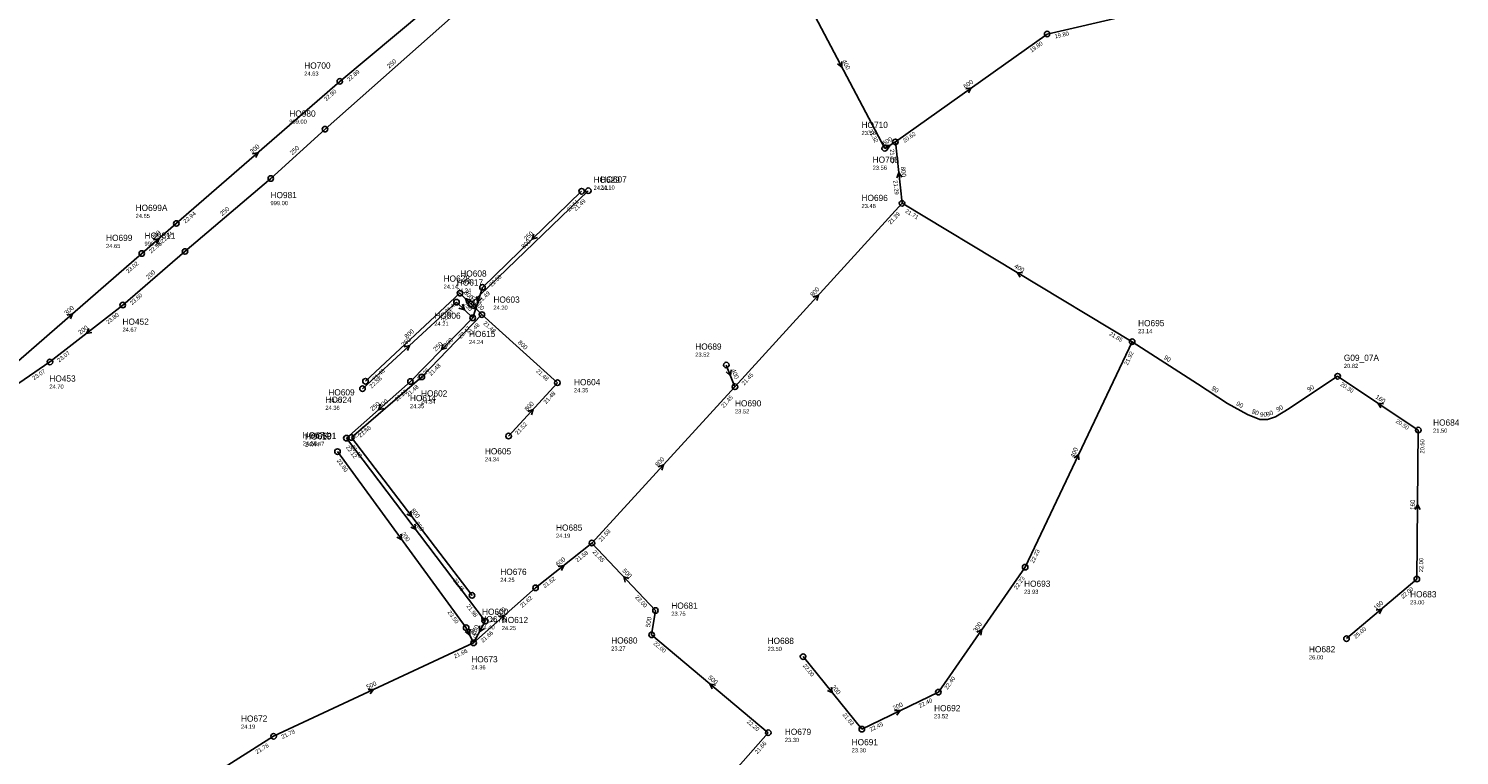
# Model space of a CAD drawing. Header units: metres. Extents: x 179992 to 198392, y 351761 to 369438.
# Tile 89 of 194: x 194086 to 194501, y 357787 to 357998. Entities that reach past the tile are written whole.
import ezdxf

# ---------------------------------------------------------------- set-up
doc = ezdxf.new("R2010")
doc.units = ezdxf.units.M

msp = doc.modelspace()

# ---------------------------------------------------------------- linework, layer by layer
at = {"layer": 'B-WE-RI-GWA-RIOOLLEIDING', "linetype": 'Continuous'}
for points in [[(194175.77, 357874.96), (194213.05, 357823.91)], [(194213.05, 357823.91), (194215.202, 357819.533)], [(194310.649, 357815.538), (194327.665, 357794.533)], [(194327.665, 357794.533), (194349.83, 357805.25)]]:
    msp.add_lwpolyline(points, dxfattribs=at)
at = {"layer": 'B-WE-RI-GWA-RIOOLLEIDING_BETON_300', "linetype": 'Continuous'}
for points in [[(194176.43, 357982.25), (194226.3, 358023.9)], [(194129.071, 357941.067), (194176.43, 357982.25)], [(194119.07, 357932.37), (194129.071, 357941.067)], [(194078.933, 357897.378), (194119.07, 357932.37)], [(194092.47, 357900.93), (194068.481, 357884.533)], [(194349.83, 357805.25), (194374.99, 357841.47)], [(194277.99, 357767.99), (194300.57, 357793.5)]]:
    msp.add_lwpolyline(points, dxfattribs=at)
at = {"layer": 'B-WE-RI-GWA-RIOOLLEIDING_BETON_400', "linetype": 'Continuous'}
for points in [[(194309.528, 358009.898), (194334.296, 357962.828)], [(194405.97, 357906.81), (194339.31, 357946.91)], [(194374.99, 357841.47), (194405.97, 357906.81)], [(194288.41, 357900.04), (194290.91, 357893.75)]]:
    msp.add_lwpolyline(points, dxfattribs=at)
at = {"layer": 'B-WE-RI-GWA-RIOOLLEIDING_BETON_500', "linetype": 'Continuous'}
for points in [[(194267.884, 357828.92), (194249.48, 357848.46)], [(194266.772, 357821.868), (194267.884, 357828.92)], [(194157.26, 357792.45), (194215.202, 357819.533)], [(194300.57, 357793.5), (194266.772, 357821.868)], [(194123.872, 357771.334), (194157.26, 357792.45)]]:
    msp.add_lwpolyline(points, dxfattribs=at)
at = {"layer": 'B-WE-RI-GWA-RIOOLLEIDING_BETON_600', "linetype": 'Continuous'}
for points in [[(194381.338, 357995.965), (194449.075, 358011.651)], [(194337.39, 357964.7), (194381.338, 357995.965)], [(194334.296, 357962.828), (194337.39, 357964.7)], [(194233.147, 357835.494), (194249.48, 357848.46)], [(194215.202, 357819.533), (194233.147, 357835.494)]]:
    msp.add_lwpolyline(points, dxfattribs=at)
at = {"layer": 'B-WE-RI-GWA-RIOOLLEIDING_BETON_800', "linetype": 'Continuous'}
for points in [[(194339.31, 357946.91), (194337.39, 357964.7)], [(194290.91, 357893.75), (194339.31, 357946.91)], [(194249.48, 357848.46), (194290.91, 357893.75)]]:
    msp.add_lwpolyline(points, dxfattribs=at)
at = {"layer": 'B-WE-RI-GWA-RIOOLLEIDING_GVK_250', "linetype": 'Continuous'}
msp.add_lwpolyline([(194172.16, 357968.39), (194212.76, 358004.29)], dxfattribs=at)
at = {"layer": 'B-WE-RI-GWA-RIOOLLEIDING_PVC_200', "linetype": 'Continuous'}
for points in [[(194113.56, 357917.41), (194131.59, 357932.96)], [(194092.47, 357900.93), (194113.56, 357917.41)]]:
    msp.add_lwpolyline(points, dxfattribs=at)
at = {"layer": 'B-WE-RI-GWA-RIOOLLEIDING_PVC_250', "linetype": 'Continuous'}
for points in [[(194156.44, 357954.1), (194172.16, 357968.39)], [(194131.59, 357932.96), (194156.44, 357954.1)]]:
    msp.add_lwpolyline(points, dxfattribs=at)
at = {"layer": 'B-WE-RI-GWA-RIOOLPUT_INSPECTIEPUT'}
for centre in [(194381.34, 357995.97), (194176.43, 357982.25), (194172.16, 357968.39), (194337.39, 357964.7), (194334.3, 357962.83), (194156.44, 357954.1), (194339.31, 357946.91), (194129.07, 357941.07), (194119.07, 357932.37), (194131.59, 357932.96), (194113.56, 357917.41), (194405.97, 357906.81), (194092.47, 357900.93), (194288.41, 357900.04), (194290.91, 357893.75), (194175.77, 357874.96), (194249.48, 357848.46), (194374.99, 357841.47), (194233.15, 357835.49), (194267.88, 357828.92), (194213.05, 357823.91), (194266.77, 357821.87), (194310.65, 357815.54), (194349.83, 357805.25), (194300.57, 357793.5), (194327.67, 357794.53), (194157.26, 357792.45)]:
    msp.add_circle(centre, 0.8, dxfattribs=at)
at = {"layer": 'B-WE-RI-GWA_STROMINGSRICHTING'}
for points in [[(194321.88, 357987.97), (194321.91, 357986.36), (194320.6, 357987.3)], [(194357.77, 357980.08), (194359.36, 357980.33), (194358.61, 357978.91)], [(194334.1, 357963.62), (194335.84, 357963.76), (194334.91, 357962.29)], [(194151.19, 357961.26), (194152.75, 357961.66), (194152.14, 357960.17)], [(194339.22, 357954.45), (194338.35, 357955.8), (194337.79, 357954.3)], [(194122.51, 357936.32), (194124.07, 357936.72), (194123.46, 357935.23)], [(194374.25, 357926.73), (194372.64, 357926.86), (194373.5, 357925.5)], [(194313.61, 357919.75), (194315.11, 357920.33), (194314.67, 357918.78)], [(194097.44, 357914.47), (194099, 357914.87), (194098.39, 357913.39)], [(194103.71, 357910.62), (194103.02, 357909.17), (194104.59, 357909.49)], [(194289.81, 357898.63), (194289.66, 357896.9), (194288.36, 357898.06)], [(194389.21, 357873.15), (194390.48, 357874.14), (194390.51, 357872.53)], [(194268.69, 357870.53), (194270.2, 357871.1), (194269.75, 357869.56)], [(194194.14, 357851.02), (194194.41, 357849.43), (194192.98, 357850.17)], [(194239.74, 357841.65), (194241.31, 357841.98), (194240.63, 357840.52)], [(194260.19, 357838.14), (194258.68, 357838.69), (194259.15, 357837.15)], [(194222.62, 357827.09), (194224.17, 357827.51), (194223.58, 357826.02)], [(194214.14, 357823.47), (194214.13, 357821.72), (194212.74, 357822.78)], [(194361, 357822.59), (194362.41, 357823.36), (194362.18, 357821.77)], [(194285.24, 357807.31), (194283.67, 357807.68), (194284.31, 357806.21)], [(194318.81, 357806.61), (194319.16, 357805.04), (194317.69, 357805.7)], [(194184.62, 357806.03), (194186.23, 357805.99), (194185.23, 357804.73)], [(194337.14, 357799.91), (194338.75, 357799.89), (194337.76, 357798.62)]]:
    msp.add_lwpolyline(points, dxfattribs=at)
at = {"layer": 'B-WE-RI-PERSLEIDING_PP_90', "linetype": 'Continuous'}
msp.add_lwpolyline([(194405.97, 357906.81), (194424.934, 357894.565), (194433.622, 357888.934), (194439.415, 357885.715), (194442.955, 357884.267), (194445.207, 357884.267), (194447.46, 357885.072), (194451.483, 357887.485), (194465.51, 357896.79)], dxfattribs=at)
at = {"layer": 'B-WE-RI-SWA-RIOOLLEIDING_BETON_800', "linetype": 'Continuous'}
for points in [[(194214.408, 357917.737), (194248.432, 357950.552)], [(194183.879, 357895.341), (194211.252, 357920.854)], [(194211.252, 357920.854), (194214.408, 357917.737)], [(194200.208, 357896.605), (194217.597, 357914.652)], [(194217.597, 357914.652), (194214.408, 357917.737)], [(194217.597, 357914.652), (194239.483, 357894.91)], [(194179.78, 357879.029), (194200.208, 357896.605)], [(194225.334, 357879.463), (194239.483, 357894.91)], [(194214.737, 357833.279), (194179.78, 357879.029)]]:
    msp.add_lwpolyline(points, dxfattribs=at)
at = {"layer": 'B-WE-RI-SWA-RIOOLPUT_INSPECTIEPUT'}
for centre in [(194248.43, 357950.55), (194211.25, 357920.85), (194214.41, 357917.74), (194217.6, 357914.65), (194200.21, 357896.6), (194183.88, 357895.34), (194239.48, 357894.91), (194179.78, 357879.03), (194225.33, 357879.46), (194214.74, 357833.28)]:
    msp.add_circle(centre, 0.8, dxfattribs=at)
at = {"layer": 'B-WE-RI-SWA_STROMINGSRICHTING'}
for points in [[(194214.49, 357918.75), (194212.83, 357919.3), (194213.39, 357917.64)], [(194215.42, 357917.84), (194216, 357916.19), (194214.34, 357916.72)], [(194230.9, 357886.61), (194232.41, 357887.19), (194231.97, 357885.64)], [(194196.96, 357857.74), (194197.26, 357856.15), (194195.81, 357856.86)]]:
    msp.add_lwpolyline(points, dxfattribs=at)
at = {"layer": 'B-WE-RI-VWA-POMPPUT'}
msp.add_circle((194465.51, 357896.79), 0.8, dxfattribs=at)
at = {"layer": 'B-WE-RI-VWA-RIOOLLEIDING', "linetype": 'Continuous'}
for points in [[(194488.87, 357881.2), (194465.51, 357896.79)], [(194488.45, 357838.01), (194488.87, 357881.2)], [(194468.07, 357820.76), (194488.45, 357838.01)]]:
    msp.add_lwpolyline(points, dxfattribs=at)
at = {"layer": 'B-WE-RI-VWA-RIOOLLEIDING_PVC_250', "linetype": 'Continuous'}
for points in [[(194246.502, 357950.404), (194217.77, 357922.543)], [(194217.77, 357922.543), (194214.954, 357913.726)], [(194183.013, 357893.19), (194210.251, 357918.268)], [(194210.251, 357918.268), (194214.954, 357913.726)], [(194214.954, 357913.726), (194196.905, 357895.271)], [(194196.905, 357895.271), (194178.351, 357878.86)], [(194178.351, 357878.86), (194218.568, 357825.823)], [(194218.568, 357825.823), (194215.202, 357819.533)]]:
    msp.add_lwpolyline(points, dxfattribs=at)
at = {"layer": 'B-WE-RI-VWA-RIOOLPUT_INSPECTIEPUT'}
for centre in [(194246.5, 357950.4), (194217.77, 357922.54), (194210.25, 357918.27), (194214.95, 357913.73), (194183.01, 357893.19), (194196.9, 357895.27), (194488.87, 357881.2), (194178.35, 357878.86), (194488.45, 357838.01), (194218.57, 357825.82), (194215.2, 357819.53), (194468.07, 357820.76)]:
    msp.add_circle(centre, 0.8, dxfattribs=at)
at = {"layer": 'B-WE-RI-VWA_STROMINGSRICHTING'}
for points in [[(194232.67, 357937.99), (194232.14, 357936.47), (194233.67, 357936.96)], [(194216.09, 357919.86), (194216.36, 357918.13), (194217.58, 357919.38)], [(194212.02, 357917.64), (194212.6, 357916), (194210.94, 357916.52)], [(194195.08, 357905.28), (194196.63, 357905.73), (194196.06, 357904.22)], [(194206.42, 357906.03), (194205.93, 357904.5), (194207.45, 357905.02)], [(194188.23, 357888.56), (194187.63, 357887.07), (194189.18, 357887.48)], [(194478.79, 357888.79), (194477.19, 357888.99), (194477.99, 357887.6)], [(194487.93, 357858.17), (194488.66, 357859.6), (194489.37, 357858.16)], [(194198.16, 357853.92), (194198.46, 357852.34), (194197.02, 357853.05)], [(194476.7, 357829), (194478.26, 357829.39), (194477.63, 357827.91)], [(194216.93, 357824.42), (194216.89, 357822.68), (194218.31, 357823.69)]]:
    msp.add_lwpolyline(points, dxfattribs=at)

# ---------------------------------------------------------------- texts
at = {"layer": 'B-WE-RI-GWA_AFM'}
for s, rotation, p in [('250', 41.48, (194190.76, 357985.9)), ('400', -62.25, (194321.88, 357988.11)), ('600', 35.43, (194357.64, 357980.07)), ('300', 41.01, (194151.07, 357961.21)), ('600', 31.18, (194334.11, 357963.6)), ('250', 42.27, (194162.62, 357960.76)), ('800', -83.84, (194338.95, 357957.46)), ('250', 40.39, (194142.32, 357943.13)), ('300', 41.01, (194122.39, 357936.28)), ('200', 40.78, (194120.88, 357924.75)), ('400', -31.03, (194371.7, 357928.36)), ('800', 47.68, (194313.49, 357919.71)), ('300', 41.08, (194097.32, 357914.43)), ('200', 38, (194101.3, 357908.8)), ('400', -68.32, (194289.8, 357898.63)), ('800', 47.55, (194268.57, 357870.46)), ('400', 64.63, (194389.11, 357873.05)), ('200', -53.86, (194194.11, 357851.15)), ('600', 38.44, (194239.61, 357841.61)), ('500', -46.71, (194258.19, 357840.35)), ('600', 41.65, (194222.48, 357827.05)), ('500', 81.04, (194266.31, 357824)), ('200', -63.82, (194214.14, 357823.47)), ('300', 55.21, (194360.88, 357822.54)), ('500', 25.05, (194184.5, 357806.05)), ('500', -40.01, (194282.99, 357809.28)), ('200', -50.99, (194318.78, 357806.74)), ('200', 25.8, (194337, 357799.92))]:
    msp.add_text(s, height=1.3, rotation=rotation, dxfattribs=at).set_placement(p)
at = {"layer": 'B-WE-RI-GWA_BOB'}
for s, rotation, p in [('19.80', 35.43, (194376.84, 357990.56)), ('19.80', 13.04, (194383.69, 357994.66)), ('22.89', 39.87, (194179.12, 357982.15)), ('22.90', 41.01, (194172.48, 357976.43)), ('21.32', -62.25, (194329.54, 357968.01)), ('20.62', 35.43, (194340.06, 357964.39)), ('21.25', -83.84, (194335.81, 357962.52)), ('21.29', -83.84, (194336.79, 357953.48)), ('22.94', 41.01, (194131.76, 357941.02)), ('21.29', 47.68, (194336.06, 357940.67)), ('21.71', -31.03, (194340.1, 357944.34)), ('22.95', 41.01, (194121.76, 357932.32)), ('22.94', 41.01, (194125.12, 357935.25)), ('23.02', 41.08, (194115.13, 357926.54)), ('23.80', 40.78, (194116.25, 357917.35)), ('23.80', 38, (194109.31, 357911.8)), ('21.85', -31.03, (194399.22, 357908.77)), ('23.07', 38, (194095.15, 357900.74)), ('21.92', 64.63, (194404.68, 357899.89)), ('23.07', 34.35, (194087.87, 357895.61)), ('21.45', 47.68, (194293.59, 357894.02)), ('21.45', 47.55, (194287.65, 357887.52)), ('23.80', -53.86, (194175.5, 357872.28)), ('21.58', 47.55, (194252.16, 357848.72)), ('21.58', 38.44, (194245.27, 357842.82)), ('21.85', -46.71, (194249.54, 357845.77)), ('22.23', 64.63, (194377.47, 357842.51)), ('21.62', 38.44, (194235.83, 357835.33)), ('22.23', 55.21, (194372.59, 357834.86)), ('21.62', 41.65, (194229.26, 357829.63)), ('22.00', -46.71, (194261.91, 357832.64)), ('23.50', -53.86, (194207.59, 357828.34)), ('21.66', 41.65, (194217.89, 357819.52)), ('22.00', -40.01, (194267.15, 357819.2)), ('21.66', 25.05, (194209.8, 357815.02)), ('22.00', -50.99, (194310.51, 357812.85)), ('22.40', 55.21, (194352.45, 357805.87)), ('22.40', 25.8, (194344.49, 357800.67)), ('21.83', -50.99, (194321.99, 357798.68)), ('21.78', 25.05, (194159.83, 357791.67)), ('22.20', -40.01, (194294.2, 357796.49)), ('22.45', 25.8, (194330.25, 357793.78)), ('21.78', 32.31, (194152.48, 357787.29)), ('21.66', 48.49, (194297.41, 357787.22))]:
    msp.add_text(s, height=1.2, rotation=rotation, dxfattribs=at).set_placement(p)
at = {"layer": 'B-WE-RI-GWA_PUTDEKSELNIVEAU'}
for s, p in [('24.63', (194166.14, 357983.89)), ('999.00', (194161.81, 357969.97)), ('23.56', (194327.58, 357966.69)), ('23.56', (194330.79, 357956.61)), ('999.00', (194156.36, 357946.36)), ('24.65', (194117.28, 357942.65)), ('23.48', (194327.57, 357945.53)), ('24.65', (194108.72, 357933.95)), ('999.00', (194119.86, 357934.6)), ('24.67', (194113.48, 357909.67)), ('23.14', (194407.69, 357909.25)), ('23.52', (194279.41, 357902.45)), ('24.70', (194092.3, 357893.19)), ('23.52', (194290.91, 357886.01)), ('24.50', (194165.68, 357876.75)), ('24.19', (194239.07, 357849.99)), ('24.25', (194222.93, 357837.18)), ('23.93', (194374.66, 357833.74)), ('23.75', (194272.47, 357827.38)), ('24.40', (194217.16, 357823.44)), ('23.27', (194255.06, 357817.29)), ('23.50', (194300.36, 357817.18)), ('23.52', (194348.59, 357797.67)), ('24.19', (194147.81, 357794.65)), ('23.30', (194305.36, 357790.81)), ('23.30', (194324.71, 357787.81))]:
    msp.add_text(s, height=1.2, dxfattribs=at).set_placement(p)
at = {"layer": 'B-WE-RI-GWA_PUTNUMMER'}
for s, p in [('HO700', (194166.14, 357985.93)), ('HO980', (194161.81, 357972.01)), ('HO710', (194327.58, 357968.73)), ('HO708', (194330.79, 357958.65)), ('HO981', (194156.36, 357948.4)), ('HO696', (194327.57, 357947.57)), ('HO699A', (194117.28, 357944.69)), ('HO699', (194108.72, 357935.99)), ('HO9811', (194119.86, 357936.64)), ('HO452', (194113.48, 357911.71)), ('HO695', (194407.69, 357911.29)), ('HO689', (194279.41, 357904.49)), ('HO453', (194092.3, 357895.23)), ('HO690', (194290.91, 357888.05)), ('HO674', (194165.68, 357878.79)), ('HO685', (194239.07, 357852.03)), ('HO676', (194222.93, 357839.22)), ('HO693', (194374.66, 357835.78)), ('HO681', (194272.47, 357829.42)), ('HO675', (194217.16, 357825.48)), ('HO680', (194255.06, 357819.33)), ('HO688', (194300.36, 357819.22)), ('HO672', (194147.81, 357796.69)), ('HO692', (194348.59, 357799.71)), ('HO679', (194305.36, 357792.85)), ('HO691', (194324.71, 357789.85))]:
    msp.add_text(s, height=1.8, dxfattribs=at).set_placement(p)
at = {"layer": 'B-WE-RI-PERSLEIDING_AFM'}
for rotation, p in [(-32.85, (194415, 357901.91)), (-32.95, (194428.83, 357892.97)), (33.56, (194457.21, 357892.21)), (-29.06, (194435.99, 357888.49)), (-22.25, (194440.51, 357886.13)), (19.66, (194445.08, 357885.05)), (30.96, (194448.18, 357886.42))]:
    msp.add_text('90', height=1.3, rotation=rotation, dxfattribs=at).set_placement(p)
msp.add_text('90', height=1.3, dxfattribs=at).set_placement((194443.03, 357885.06))
at = {"layer": 'B-WE-RI-SWA_AFM'}
for rotation, p in [(43.96, (194229.76, 357933.62)), (-44.64, (194212.27, 357920.93)), (-44.05, (194215.42, 357917.84)), (42.99, (194195.89, 357907.6)), (46.06, (194207.27, 357905.04)), (-42.05, (194227.91, 357906.39)), (40.71, (194188.3, 357887.37)), (47.51, (194230.78, 357886.56)), (-52.62, (194196.93, 357857.88))]:
    msp.add_text('800', height=1.3, rotation=rotation, dxfattribs=at).set_placement(p)
at = {"layer": 'B-WE-RI-SWA_BOB'}
for s, rotation, p in [('21.49', 43.96, (194244.79, 357944.54)), ('21.48', 42.99, (194207.5, 357914.9)), ('21.49', 43.96, (194217.1, 357917.83)), ('21.48', 46.06, (194214.17, 357908.51)), ('21.48', -42.05, (194217.88, 357911.98)), ('21.48', 42.99, (194186.57, 357895.39)), ('21.48', 46.06, (194202.89, 357896.8)), ('21.48', -42.05, (194233.23, 357898.13)), ('21.48', 40.71, (194196.23, 357890.81)), ('21.48', 47.51, (194236.22, 357888.68)), ('21.48', 40.71, (194182.47, 357878.97)), ('21.52', 47.51, (194228.01, 357879.72)), ('21.48', -52.62, (194179.56, 357876.35)), ('21.46', -52.62, (194209.18, 357837.59))]:
    msp.add_text(s, height=1.2, rotation=rotation, dxfattribs=at).set_placement(p)
at = {"layer": 'B-WE-RI-SWA_PUTDEKSELNIVEAU'}
for s, p in [('24.10', (194251.94, 357950.89)), ('24.21', (194211.34, 357923.61)), ('24.20', (194220.93, 357916.06)), ('24.21', (194203.81, 357911.4)), ('24.35', (194244.28, 357892.14)), ('24.37', (194173.11, 357889.19)), ('24.34', (194199.96, 357888.87)), ('24.47', (194167.81, 357876.59)), ('24.34', (194218.46, 357872.11)), ('24.21', (194217.63, 357825.61))]:
    msp.add_text(s, height=1.2, dxfattribs=at).set_placement(p)
at = {"layer": 'B-WE-RI-SWA_PUTNUMMER'}
for s, p in [('HO607', (194251.94, 357952.93)), ('HO608', (194211.34, 357925.65)), ('HO603', (194220.93, 357918.1)), ('HO606', (194203.81, 357913.44)), ('HO604', (194244.28, 357894.18)), ('HO609', (194173.11, 357891.23)), ('HO602', (194199.96, 357890.91)), ('HO601', (194167.81, 357878.63)), ('HO605', (194218.46, 357874.15)), ('HO600', (194217.63, 357827.65))]:
    msp.add_text(s, height=1.8, dxfattribs=at).set_placement(p)
at = {"layer": 'B-WE-RI-VWA_AFM'}
for s, rotation, p in [('250', 44.12, (194230.47, 357935.93)), ('250', -44, (194212.03, 357917.65)), ('250', 72.29, (194215.15, 357916.86)), ('250', 42.64, (194194.96, 357905.23)), ('250', 45.64, (194204.27, 357903.92)), ('250', 41.49, (194185.94, 357886.62)), ('160', -33.72, (194476.32, 357890.52)), ('160', 89.44, (194487.86, 357858.04)), ('250', -52.83, (194198.14, 357854.07)), ('160', 40.25, (194476.57, 357828.97)), ('250', 61.85, (194215.47, 357821.68))]:
    msp.add_text(s, height=1.3, rotation=rotation, dxfattribs=at).set_placement(p)
at = {"layer": 'B-WE-RI-VWA_BOB'}
for s, rotation, p in [('22.61', 44.12, (194242.87, 357944.38)), ('22.50', 44.12, (194220.46, 357922.64)), ('22.50', 42.64, (194206.47, 357912.34)), ('22.47', 45.64, (194211.49, 357907.61)), ('22.26', 45.64, (194199.59, 357895.44)), ('22.58', 42.64, (194185.7, 357893.22)), ('20.30', -33.72, (194466.17, 357894.18)), ('22.26', 41.49, (194193, 357889.42)), ('22.12', 41.49, (194181.04, 357878.84)), ('20.50', -33.72, (194482.21, 357883.48)), ('22.12', -52.83, (194178.13, 357876.18)), ('20.50', 89.44, (194490.6, 357874.38)), ('22.00', 89.44, (194490.27, 357839.99)), ('22.00', 40.25, (194484.42, 357832.24)), ('21.98', -52.83, (194213.03, 357830.15)), ('25.00', 40.25, (194470.76, 357820.68))]:
    msp.add_text(s, height=1.2, rotation=rotation, dxfattribs=at).set_placement(p)
at = {"layer": 'B-WE-RI-VWA_PUTDEKSELNIVEAU'}
for s, p in [('24.11', (194249.95, 357950.8)), ('24.14', (194206.5, 357922.15)), ('24.24', (194210.33, 357921.03)), ('24.24', (194213.87, 357906.11)), ('20.82', (194467.31, 357899.2)), ('24.36', (194172.25, 357887.04)), ('24.35', (194196.74, 357887.53)), ('21.50', (194493.15, 357880.44)), ('24.44', (194166.38, 357876.42)), ('23.00', (194486.5, 357830.68)), ('24.25', (194223.36, 357823.22)), ('26.00', (194457.19, 357814.73)), ('24.36', (194214.53, 357811.84))]:
    msp.add_text(s, height=1.2, dxfattribs=at).set_placement(p)
at = {"layer": 'B-WE-RI-VWA_PUTNUMMER'}
for s, p in [('HO629', (194249.95, 357952.84)), ('HO628', (194206.5, 357924.19)), ('HO617', (194210.33, 357923.07)), ('HO615', (194213.87, 357908.15)), ('G09_07A', (194467.31, 357901.24)), ('HO624', (194172.25, 357889.08)), ('HO614', (194196.74, 357889.57)), ('HO684', (194493.15, 357882.48)), ('HO613', (194166.38, 357878.46)), ('HO683', (194486.5, 357832.72)), ('HO612', (194223.36, 357825.26)), ('HO673', (194214.53, 357813.88)), ('HO682', (194457.19, 357816.77))]:
    msp.add_text(s, height=1.8, dxfattribs=at).set_placement(p)

doc.saveas('drawing.dxf')
